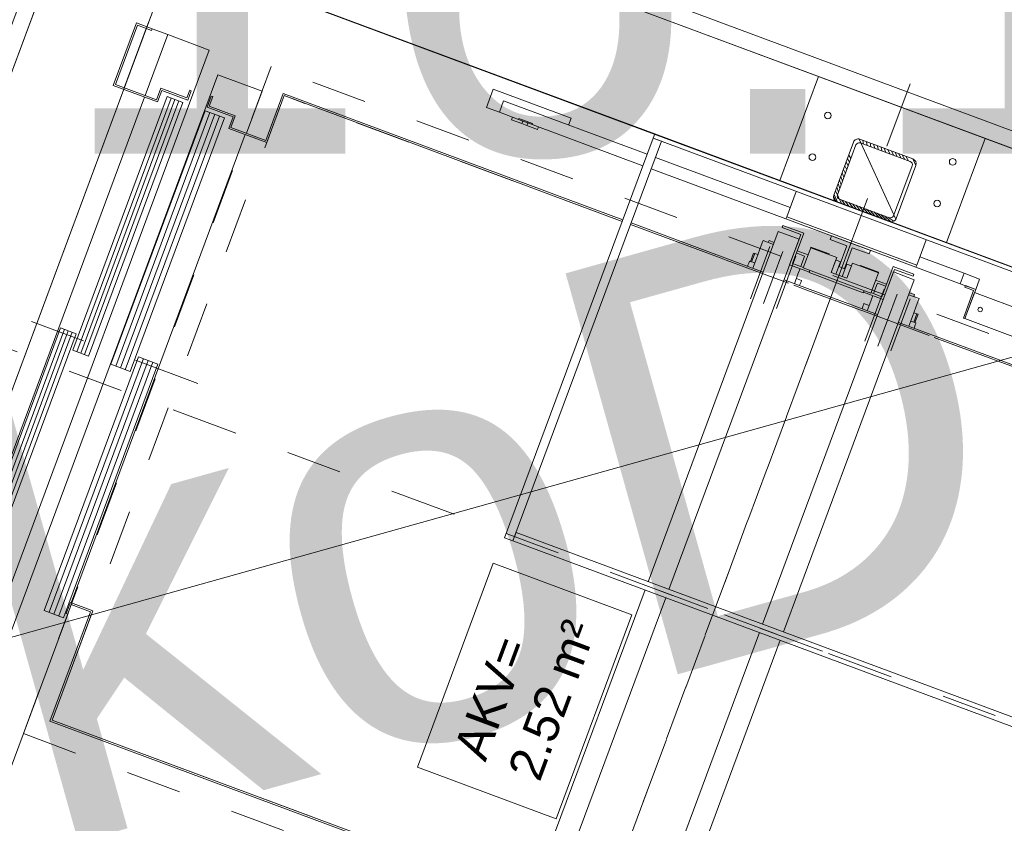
# Model space of a CAD drawing. Extents: x 5470850 to 5471103, y 5921888 to 5922012.
# Tile 29 of 44: x 5470996.42 to 5470998.19, y 5921946.23 to 5921947.67. Entities that reach past the tile are written whole.
import ezdxf
from ezdxf.enums import TextEntityAlignment as Align

# ---------------------------------------------------------------- set-up
doc = ezdxf.new("R2010")
doc.units = 0
doc.header["$PDSIZE"] = 0.75
for name, pattern in [('ACAD_ISO04W100', [30, 24, -3, 0, -3]), ('AM_ISO02W050', [7.5, 6, -1.5]), ('AM_ISO08W050', [18, 12, -1.5, 3, -1.5])]:
    doc.linetypes.add(name, pattern=pattern)
doc.layers.get('0').update_dxf_attribs({"linetype": 'CONTINUOUS', "lineweight": 13})
doc.layers.get('Defpoints').update_dxf_attribs({"linetype": 'CONTINUOUS'})
for name, color, linetype, lineweight in [('000_wymiarowanie ', 7, 'CONTINUOUS', 0), ('AM_0', 7, 'CONTINUOUS', 50), ('GULKPR', 36, 'CONTINUOUS', 18), ('GULKPR_O', 36, 'CONTINUOUS', 18), ('LDCar-AM_0', 7, 'CONTINUOUS', 50), ('LDCar-AM_7', 4, 'AM_ISO08W050', 25), ('LDCar-AM_8', 1, 'CONTINUOUS', 25), ('LDCarFrame-AM_0', 7, 'CONTINUOUS', 50), ('LDCarFrame-AM_3', 6, 'AM_ISO02W050', 25), ('LDElectricalComponents-AM_0', 7, 'CONTINUOUS', 50), ('LDForces-AM_0', 7, 'CONTINUOUS', 50), ('LDGear-AM_0', 7, 'CONTINUOUS', 50), ('LDGear-AM_7', 4, 'AM_ISO08W050', 25), ('LDGuides-AM_0', 7, 'CONTINUOUS', 50), ('LDRailBrackets-AM_0', 7, 'CONTINUOUS', 50), ('LDShaft-AM_0', 7, 'CONTINUOUS', 50), ('LDShaft-AM_7', 4, 'AM_ISO08W050', 25), ('wysokosci', 7, 'CONTINUOUS', 18)]:
    doc.layers.add(name, color=color, linetype=linetype, lineweight=lineweight)
doc.styles.add('GEO-INFO', font='arial.ttf')
doc.styles.add('LD', font='ARIALUNI.TTF')
doc.styles.add('narrow b. maly', font='ARIALN.TTF', dxfattribs={"width": 0.9})
doc.dimstyles.new('1-5', dxfattribs={"dimscale": 0, "dimtxt": 1.25, "dimasz": 0.5, "dimexe": 0.2, "dimexo": 5, "dimgap": 0.1, "dimtad": 1, "dimzin": 9, "dimdsep": 46, "dimtxsty": 'narrow b. maly', "dimblk": 'OBLIQUE', "dimcen": 0.5, "dimdle": 0.2, "dimadec": 0, "dimazin": 0, "dimtfac": 1, "dimtdec": 1, "dimtix": 1, "dimtmove": 2, "dimatfit": 3, "dimfxl": 0, "dimtolj": 1, "dimtzin": 0, "dimlwd": -1, "dimlwe": -1, "dimarcsym": 0})

# ---------------------------------------------------------------- blocks, each defined once
blk = doc.blocks.new('zw$F2F8')
at = {"lineweight": 0}
h = blk.add_hatch(dxfattribs=at)
h.set_pattern_fill('HYPECUTREGION', color=0, scale=0.4999999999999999, angle=269.9999999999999, style=0, pattern_type=2)
h.set_pattern_definition([(224.9999999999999, (334.603640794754, -324.0927804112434), (-0.3535533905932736, 0.3535533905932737), [])])
h.paths.add_polyline_path([(362.2250208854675, -113.192780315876), (362.2250211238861, -102.9927803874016, -0.414213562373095), (363.125020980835, -102.0927802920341), (373.3250210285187, -102.0927802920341, -0.414213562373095), (374.2250211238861, -102.9927802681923), (374.2250211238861, -113.192780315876, -0.414213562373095), (373.3250210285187, -114.0927802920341), (363.1250211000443, -114.0927802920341, -0.414213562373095)], flags=0)
h.paths.add_polyline_path([(362.825021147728, -103.2927803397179), (362.8250210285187, -112.8927803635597, 0.414213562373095), (363.4250210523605, -113.4927803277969), (373.0250209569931, -113.4927804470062, 0.414213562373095), (373.6250211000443, -112.8927803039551), (373.6250211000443, -103.2927803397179, 0.414213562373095), (373.0250210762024, -102.6927803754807), (363.4250209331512, -102.692780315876, 0.414213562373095)], flags=0)
at = {"color": 0, "linetype": 'Continuous', "lineweight": 0, "ltscale": 0.25}
for p, q in [((382.2250211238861, -92.0927803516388), (362.2250211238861, -92.09278053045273)), ((363.125020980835, -102.0927802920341), (373.3250210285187, -102.0927803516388)), ((373.0250211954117, -102.6927802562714), (363.4250211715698, -102.692780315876)), ((362.2250211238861, -102.9927802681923), (362.2250211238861, -113.1927802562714)), ((362.8250210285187, -103.2927802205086), (362.8250210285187, -112.8927803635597)), ((373.6250211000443, -112.8927803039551), (373.625020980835, -103.2927802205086)), ((374.2250208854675, -102.9927803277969), (374.2250207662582, -113.1927803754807)), ((363.4250210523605, -113.4927804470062), (373.0250211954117, -113.4927803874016)), ((373.3250210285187, -114.0927802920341), (363.1250211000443, -114.0927802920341)), ((382.2250211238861, -124.0927803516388), (362.2250210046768, -124.0927803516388))]:
    blk.add_line(p, q, dxfattribs=at)
at = {"color": 0, "linetype": 'ACAD_ISO04W100', "lineweight": 0, "ltscale": 0.25}
blk.add_line((374.2250211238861, -114.0927801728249), (374.2250211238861, -114.0927801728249), dxfattribs=at)
at = {"color": 0, "lineweight": 0}
for points in [[(105.2250211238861, 47.50014799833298), (385.2250211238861, 47.50014817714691), (385.2250211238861, -263.4998518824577), (105.2250211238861, -263.4998519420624)], [(108.2250211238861, 44.50014805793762), (382.2250211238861, 44.50014799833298), (382.2250211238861, -260.4998517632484), (108.2250210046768, -260.4998519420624)], [(172.2250210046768, 44.50014811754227), (382.2250211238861, 44.50014799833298), (382.2250211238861, -260.4998517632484), (172.2250208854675, -260.4998518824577)], [(192.2250210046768, -240.4998518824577), (362.2250208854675, -240.4998518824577), (362.2250211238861, 24.50014811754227), (192.2250208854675, 24.50014811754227)]]:
    blk.add_lwpolyline(points, close=True, dxfattribs=at)
for centre in [(368.2250211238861, -96.09278029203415), (376.2250213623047, -96.09278047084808), (368.2250212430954, -120.0927802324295), (376.2250211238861, -120.0927802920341)]:
    blk.add_circle(centre, 0.6, dxfattribs=at)
at = {"color": 0, "linetype": 'Continuous', "lineweight": 0, "ltscale": 0.25}
for centre, start, end in [((363.1250211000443, -102.9927803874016), 90.00000314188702, 180.0000031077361), ((373.325021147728, -102.9927803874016), 3.107736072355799e-06, 90.00000314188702), ((363.1250208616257, -113.1927804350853), 180.0000031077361, 270.000003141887), ((373.3250209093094, -113.1927804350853), 270.000003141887, 3.107736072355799e-06)]:
    blk.add_arc(centre, 0.8999999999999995, start, end, dxfattribs=at)
at = {"color": 0, "linetype": 'Continuous', "lineweight": 0, "ltscale": 0.25, "extrusion": (-1.766963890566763e-13, 3.789561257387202e-14, -1)}
blk.add_arc((-363.4250209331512, -103.2927802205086), 0.6, 359.9999968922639, 89.999996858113, dxfattribs=at)
at = {"color": 0, "linetype": 'Continuous', "lineweight": 0, "ltscale": 0.25, "extrusion": (1.51360405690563e-13, 6.278750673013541e-14, -1)}
blk.add_arc((-373.0250210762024, -103.2927803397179), 0.6, 89.999996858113, 179.9999968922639, dxfattribs=at)
at = {"color": 0, "linetype": 'Continuous', "lineweight": 0, "ltscale": 0.25, "extrusion": (-6.300955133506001e-14, -1.515824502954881e-13, -1)}
blk.add_arc((-363.4250210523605, -112.8927803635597), 0.6, 269.999996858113, 359.9999968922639, dxfattribs=at)
at = {"color": 0, "linetype": 'Continuous', "lineweight": 0, "ltscale": 0.25, "extrusion": (1.513604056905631e-13, -6.278750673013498e-14, -1)}
blk.add_arc((-373.0250210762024, -112.8927804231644), 0.6, 179.9999968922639, 269.999996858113, dxfattribs=at)
at = {"layer": 'AM_0', "color": 0, "lineweight": 0}
for p, q in [((359.625020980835, -37.89985179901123), (356.125020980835, -37.89985185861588)), ((356.125020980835, -37.89985185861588), (356.125020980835, -40.39985185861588)), ((359.625020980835, -52.89985185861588), (359.625020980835, -37.89985179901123)), ((358.3250209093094, -40.39985185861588), (356.125020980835, -40.39985185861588)), ((356.125020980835, -40.39985185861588), (356.125020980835, -44.07485181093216)), ((358.3250210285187, -67.99985188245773), (358.3250209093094, -40.39985185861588)), ((356.125020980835, -42.89985185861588), (355.625020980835, -42.89985185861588)), ((355.625020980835, -42.89985185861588), (355.625020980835, -44.89985185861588)), ((356.1250208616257, -44.89985185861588), (356.125020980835, -42.89985185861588)), ((356.3250210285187, -44.07485181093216), (356.125020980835, -44.07485181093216)), ((356.125020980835, -44.07485181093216), (356.125020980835, -46.7248517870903)), ((356.3250209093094, -46.7248517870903), (356.3250210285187, -44.07485181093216)), ((356.1250208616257, -44.89985185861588), (355.625020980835, -44.89985185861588)), ((355.625020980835, -44.89985185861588), (355.625020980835, -45.89985179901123)), ((355.625020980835, -45.89985179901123), (356.125020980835, -45.89985185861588)), ((355.625020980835, -45.89985179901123), (355.625020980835, -47.89985185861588)), ((356.125020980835, -45.89985185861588), (356.1250208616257, -44.89985185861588)), ((356.125020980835, -47.89985179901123), (356.125020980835, -45.89985185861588)), ((355.625020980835, -47.89985185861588), (356.125020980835, -47.89985179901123)), ((356.125020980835, -46.7248517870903), (356.125020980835, -67.99985182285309)), ((356.125020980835, -46.7248517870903), (356.3250209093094, -46.7248517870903)), ((358.3250209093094, -52.89985191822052), (359.625020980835, -52.89985185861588)), ((356.125020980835, -69.59985190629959), (356.125020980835, -95.49985176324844)), ((358.3250210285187, -95.49985182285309), (358.3250210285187, -69.59985184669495))]:
    blk.add_line(p, q, dxfattribs=at)
at = {"layer": 'LDCar-AM_0', "color": 0, "lineweight": 0}
for p, q in [((336.4250209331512, 26.50014811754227), (336.4250209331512, 18.00014817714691)), ((348.4250209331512, 26.50014811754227), (336.4250209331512, 26.50014811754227)), ((336.7250208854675, 18.30014818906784), (336.7250208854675, 26.20014810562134)), ((336.7250208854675, 26.20014810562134), (348.125020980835, 26.20014804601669)), ((348.125020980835, 26.20014804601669), (348.125020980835, 23.50014811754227)), ((348.4250209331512, 23.50014811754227), (348.4250209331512, 26.50014811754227)), ((348.125020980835, 23.50014811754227), (348.4250209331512, 23.50014811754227)), ((348.4250209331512, 20.50014811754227), (348.4250209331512, 23.50014811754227)), ((336.4250209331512, 20.50014811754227), (201.4250210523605, 20.50014817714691)), ((292.1700209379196, 20.20014810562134), (243.4300210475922, 20.20014816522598)), ((246.4250209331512, 20.50014811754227), (336.4250209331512, 20.50014811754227)), ((292.1700209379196, 17.20014816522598), (292.1700209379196, 20.20014810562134)), ((348.4250209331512, 20.50014811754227), (336.7250208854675, 20.50014811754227)), ((336.7250208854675, 20.50014811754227), (348.4250209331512, 20.50014811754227)), ((348.4250209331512, 12.50014811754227), (348.4250209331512, 20.50014811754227)), ((336.4250209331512, 18.00014817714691), (338.625020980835, 18.00014811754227)), ((338.9250209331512, 18.3001481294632), (336.7250208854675, 18.30014818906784)), ((338.625020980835, 18.00014811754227), (338.625020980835, 13.00014817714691)), ((338.9250209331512, 13.30014818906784), (338.9250209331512, 18.3001481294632)), ((243.4300209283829, 17.20014816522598), (292.1700209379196, 17.20014816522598)), ((337.9200209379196, 16.70014810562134), (289.1800208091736, 16.70014816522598)), ((289.1800208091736, 16.70014816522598), (289.1800210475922, 13.70014810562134)), ((337.9200209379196, 13.70014816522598), (337.9200209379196, 16.70014810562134)), ((201.4250209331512, 12.50014811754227), (348.4250209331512, 12.50014811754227)), ((289.1800210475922, 13.70014810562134), (337.9200209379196, 13.70014816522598)), ((338.625020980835, 13.00014817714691), (340.4250209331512, 13.00014817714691)), ((340.4250209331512, 13.30014818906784), (338.9250209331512, 13.30014818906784)), ((340.4250209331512, 13.00014817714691), (340.4250209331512, 13.30014818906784)), ((344.7750209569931, 9.500148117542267), (196.8250209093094, 9.500148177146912)), ((337.9200210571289, 9.400148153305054), (289.1800209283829, 9.400148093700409)), ((289.1800209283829, 9.400148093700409), (289.1800210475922, 5.700148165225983)), ((337.9200209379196, 5.700148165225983), (337.9200210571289, 9.400148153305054)), ((340.7750209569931, 9.30014818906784), (338.625020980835, 9.300148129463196)), ((338.625020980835, 9.300148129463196), (338.625020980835, 4.300148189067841)), ((338.9250209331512, 9.000148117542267), (340.7750209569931, 9.000148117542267)), ((338.9250209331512, 4.000148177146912), (338.9250209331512, 9.000148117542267)), ((340.7750209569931, 9.000148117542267), (340.7750209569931, 9.30014818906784)), ((344.7750208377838, 1.000148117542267), (344.7750209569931, 9.500148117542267)), ((289.1800210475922, 5.700148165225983), (337.9200209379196, 5.700148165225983)), ((292.1700209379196, 5.200148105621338), (243.4300210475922, 5.200148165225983)), ((243.4300210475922, 5.200148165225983), (243.4300210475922, 1.500148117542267)), ((292.1700209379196, 1.500148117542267), (292.1700209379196, 5.200148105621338)), ((338.625020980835, 4.300148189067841), (336.4250209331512, 4.300148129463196)), ((336.4250209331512, 4.300148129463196), (336.4250209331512, -2.999851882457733)), ((336.7250210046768, 4.000148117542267), (338.9250209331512, 4.000148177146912)), ((336.7250208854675, -2.699851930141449), (336.7250210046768, 4.000148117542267)), ((196.8250210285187, 1.000148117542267), (244.2750209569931, 1.000148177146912)), ((243.4300210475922, 1.500148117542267), (292.1700209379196, 1.500148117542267)), ((246.4250209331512, 1.300148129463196), (244.2750209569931, 1.300148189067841)), ((244.2750209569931, 1.300148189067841), (244.2750209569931, 1.000148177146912)), ((244.2750209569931, 1.000148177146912), (246.1250208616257, 1.000148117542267)), ((246.1250208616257, 1.000148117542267), (246.125020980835, -2.699851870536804)), ((246.4250210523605, -2.999851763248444), (246.4250209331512, 1.300148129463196)), ((336.4250209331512, 1.150148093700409), (246.4250209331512, 1.150148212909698)), ((336.7250208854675, 1.000148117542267), (344.7750208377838, 1.000148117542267)), ((225.1250208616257, -2.699851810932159), (225.125020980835, -94.99985188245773)), ((246.125020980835, -2.699851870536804), (225.1250208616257, -2.699851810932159)), ((225.4250209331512, -86.99985188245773), (225.4250209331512, -2.999851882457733)), ((225.4250209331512, -2.999851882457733), (246.4250210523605, -2.999851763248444)), ((336.4250209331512, -2.999851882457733), (345.4250209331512, -2.999851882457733)), ((345.7250210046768, -2.699851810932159), (336.7250208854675, -2.699851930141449)), ((345.4250209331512, -2.999851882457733), (345.4250209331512, -67.99985188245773)), ((345.7250210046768, -67.99985188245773), (345.7250210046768, -2.699851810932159)), ((345.4250210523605, -69.59985190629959), (345.4250209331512, -86.99985182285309)), ((345.7250208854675, -94.99985188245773), (345.7250208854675, -69.59985190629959)), ((345.7250210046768, -116.9998518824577), (345.7250210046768, -98.99985188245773)), ((345.7250208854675, -213.299851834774), (345.7250210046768, -120.9998518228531)), ((345.4250209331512, -128.9998518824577), (345.4250209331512, -212.9998518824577))]:
    blk.add_line(p, q, dxfattribs=at)
at = {"layer": 'LDCar-AM_7', "color": 0, "lineweight": 0}
blk.add_line((291.4250210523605, -6.499851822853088), (291.4250209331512, 31.00014811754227), dxfattribs=at)
at = {"layer": 'LDCar-AM_8', "color": 0, "lineweight": 0}
for p, q in [((292.1750209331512, 19.45014816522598), (243.4250209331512, 19.45014816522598)), ((292.1750209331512, 18.70014816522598), (243.4250209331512, 18.70014816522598)), ((292.1750209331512, 17.95014822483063), (243.4250209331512, 17.95014816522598)), ((337.9250209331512, 15.95014816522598), (289.1750209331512, 15.95014816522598)), ((337.9250209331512, 15.20014816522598), (289.1750209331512, 15.20014816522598)), ((337.9250209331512, 14.45014822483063), (289.1750209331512, 14.45014816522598)), ((337.9250209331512, 8.475148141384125), (289.1750209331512, 8.475148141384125)), ((337.9250210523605, 7.550148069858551), (289.1750209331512, 7.550148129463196)), ((337.9250209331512, 6.625148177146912), (289.1750209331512, 6.625148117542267)), ((292.1750209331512, 4.275148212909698), (243.4250209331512, 4.275148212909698)), ((292.1750210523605, 3.350148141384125), (243.4250209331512, 3.350148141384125)), ((292.1750209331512, 2.425148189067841), (243.4250209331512, 2.425148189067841))]:
    blk.add_line(p, q, dxfattribs=at)
at = {"layer": 'LDCarFrame-AM_0', "color": 0, "lineweight": 0}
for p, q in [((351.4250209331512, -93.99985188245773), (351.0250209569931, -93.99985188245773)), ((351.4250210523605, -94.99985182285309), (351.4250209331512, -93.99985188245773)), ((284.625020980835, -94.99985194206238), (218.1193609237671, -94.99985188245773)), ((353.5250209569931, -94.99985182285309), (286.2250208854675, -94.99985182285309)), ((353.5250209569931, -98.99985188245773), (353.5250209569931, -94.99985182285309)), ((354.8250210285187, -95.39985185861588), (354.4250210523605, -95.39985191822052)), ((354.4250210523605, -95.39985191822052), (354.4250209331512, -98.99985188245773)), ((354.8250210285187, -99.39985185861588), (354.8250210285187, -95.39985185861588)), ((218.1193609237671, -98.99985188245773), (284.625020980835, -98.99985182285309)), ((286.2250208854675, -98.99985188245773), (353.5250209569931, -98.99985188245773)), ((354.4250209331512, -98.99985188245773), (348.625020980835, -98.99985188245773)), ((348.625020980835, -98.99985188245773), (348.625020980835, -102.799851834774)), ((349.0250210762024, -99.39985185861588), (354.8250210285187, -99.39985185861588)), ((349.0250209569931, -101.4998518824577), (349.0250210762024, -99.39985185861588)), ((351.4250209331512, -101.4998518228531), (351.4250209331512, -99.39985185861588)), ((348.9250209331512, -102.799851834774), (348.5250208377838, -102.799851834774)), ((348.5250208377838, -102.799851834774), (348.5250209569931, -113.1998518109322)), ((348.9250209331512, -101.4998518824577), (348.9250210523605, -114.4998518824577)), ((352.8250210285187, -101.4998518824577), (348.9250209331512, -101.4998518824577)), ((352.8250210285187, -106.4998518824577), (352.8250210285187, -101.4998518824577)), ((352.9250210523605, -101.4998518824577), (352.8250210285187, -101.4998518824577)), ((352.9250209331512, -104.9998518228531), (352.9250210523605, -101.4998518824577)), ((352.8250209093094, -104.9998518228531), (352.9250209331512, -104.9998518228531)), ((349.9250209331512, -109.4998518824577), (349.9250209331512, -106.4998518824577)), ((349.9250209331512, -106.4998518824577), (352.8250210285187, -106.4998518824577)), ((352.3250210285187, -106.4998518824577), (349.9250209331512, -106.4998518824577)), ((349.9250209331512, -107.3998518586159), (352.3250210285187, -107.3998518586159)), ((351.4250209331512, -108.5998518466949), (351.4250210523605, -107.3998518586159)), ((352.3250210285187, -107.3998518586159), (352.3250210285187, -106.4998518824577)), ((352.3250210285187, -108.5998519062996), (349.9250209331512, -108.5998519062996)), ((352.8250210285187, -109.4998518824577), (349.9250209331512, -109.4998518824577)), ((349.9250209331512, -109.4998518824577), (352.3250209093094, -109.4998518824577)), ((352.3250209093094, -109.4998518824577), (352.3250210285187, -108.5998519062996)), ((352.8250209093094, -114.4998518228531), (352.8250210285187, -109.4998518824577)), ((352.9250210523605, -110.9998518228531), (352.8250210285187, -110.9998518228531)), ((352.9250209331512, -114.4998518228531), (352.9250210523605, -110.9998518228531)), ((348.5250209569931, -113.1998518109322), (348.9250209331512, -113.1998518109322)), ((348.625020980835, -113.1998518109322), (348.625020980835, -116.9998518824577)), ((348.9250210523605, -114.4998518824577), (352.8250209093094, -114.4998518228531)), ((349.0250209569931, -116.5998519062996), (349.0250209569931, -114.4998518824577)), ((351.4250210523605, -116.5998519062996), (351.4250209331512, -114.4998518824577)), ((352.8250209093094, -114.4998518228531), (352.9250209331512, -114.4998518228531)), ((284.625020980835, -116.9998518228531), (218.1193609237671, -116.9998518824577)), ((353.9250209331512, -116.9998518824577), (286.2250208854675, -116.9998518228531)), ((348.625020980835, -116.9998518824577), (354.4250210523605, -116.9998518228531)), ((354.8250209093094, -116.5998517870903), (349.0250209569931, -116.5998519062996)), ((353.9250209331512, -120.9998518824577), (353.9250209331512, -116.9998518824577)), ((354.4250210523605, -116.9998518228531), (354.4250209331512, -120.5998519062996)), ((354.8250210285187, -120.5998518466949), (354.8250209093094, -116.5998517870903)), ((354.4250209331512, -120.5998519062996), (354.8250210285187, -120.5998518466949)), ((356.1250208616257, -120.4998518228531), (356.125020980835, -128.9998518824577)), ((358.125020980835, -128.9998518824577), (358.125020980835, -120.4998518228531)), ((218.1193609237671, -120.9998517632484), (284.625020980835, -120.9998518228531)), ((286.2250210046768, -120.9998518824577), (353.9250209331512, -120.9998518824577)), ((351.0250209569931, -121.9998518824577), (351.4250209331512, -121.9998518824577)), ((351.4250209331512, -121.9998518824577), (351.4250209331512, -120.9998518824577)), ((356.125020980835, -128.9998518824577), (358.125020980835, -128.9998518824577)), ((358.125020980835, -128.9998518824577), (356.125020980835, -128.9998518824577)), ((356.125020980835, -128.9998518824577), (356.1250208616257, -131.9998518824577)), ((358.1250208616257, -131.9998518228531), (358.125020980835, -128.9998518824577)), ((356.125020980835, -129.9998518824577), (355.8250210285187, -129.9998517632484)), ((355.8250210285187, -129.9998517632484), (355.8250210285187, -131.6998518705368)), ((356.1250208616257, -131.9998518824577), (356.125020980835, -129.9998518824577)), ((355.8250210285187, -131.6998518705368), (350.5250209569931, -131.6998518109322)), ((350.5250209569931, -131.6998518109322), (350.5250209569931, -131.9998518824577)), ((350.5250209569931, -131.9998518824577), (356.1250208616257, -131.9998518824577)), ((355.5250208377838, -131.9998518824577), (350.5250209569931, -131.9998518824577)), ((350.5250209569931, -131.9998518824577), (350.5250209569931, -164.9998518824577)), ((355.5250210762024, -164.9998518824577), (355.5250208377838, -131.9998518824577)), ((356.1250208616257, -131.9998518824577), (358.1250208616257, -131.9998518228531))]:
    blk.add_line(p, q, dxfattribs=at)
at = {"layer": 'LDCarFrame-AM_3', "color": 0, "lineweight": 0}
for p, q in [((221.3250210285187, 1.000148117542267), (221.3250209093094, -216.9998518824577)), ((349.5250209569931, 1.000148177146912), (221.3250210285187, 1.000148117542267)), ((221.3250210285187, 1.000148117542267), (221.3250209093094, -216.9998518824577)), ((349.5250209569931, 1.000148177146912), (221.3250210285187, 1.000148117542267)), ((221.3250210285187, 1.000148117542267), (221.3250209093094, -216.9998518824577)), ((349.5250209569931, 1.000148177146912), (221.3250210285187, 1.000148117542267)), ((221.3250210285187, 1.000148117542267), (221.3250209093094, -216.9998518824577)), ((349.5250209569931, 1.000148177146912), (221.3250210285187, 1.000148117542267)), ((349.5250209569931, -216.9998518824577), (349.5250209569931, 1.000148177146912)), ((349.5250209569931, -216.9998518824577), (349.5250209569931, 1.000148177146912)), ((349.5250209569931, -216.9998518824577), (349.5250209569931, 1.000148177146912)), ((349.5250209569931, -216.9998518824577), (349.5250209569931, 1.000148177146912)), ((225.4250209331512, -2.999851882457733), (225.4250209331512, -86.99985188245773)), ((345.4250209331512, -2.999851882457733), (225.4250209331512, -2.999851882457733)), ((345.4250209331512, -86.99985182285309), (345.4250209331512, -2.999851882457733)), ((345.4250209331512, -212.9998518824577), (345.4250209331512, -128.9998518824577))]:
    blk.add_line(p, q, dxfattribs=at)
at = {"layer": 'LDElectricalComponents-AM_0', "color": 0, "lineweight": 0}
for p, q in [((361.4250209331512, -67.99985188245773), (284.6250208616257, -67.99985188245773)), ((284.6250208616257, -67.99985188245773), (284.625020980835, -69.5998517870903)), ((361.4250209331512, -69.5998517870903), (361.4250209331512, -67.99985188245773)), ((362.2250210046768, -67.99985182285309), (361.4250209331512, -67.99985188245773)), ((361.4250209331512, -67.99985188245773), (361.4250209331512, -147.9998518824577)), ((362.2250210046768, -147.9998518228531), (362.2250210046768, -67.99985182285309)), ((284.625020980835, -69.5998517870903), (361.4250209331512, -69.5998517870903)), ((286.2250210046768, -69.5998517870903), (284.625020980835, -69.5998517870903)), ((284.625020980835, -69.5998517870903), (284.625020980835, -240.4998518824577)), ((286.2250210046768, -240.4998518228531), (286.2250210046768, -69.5998517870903))]:
    blk.add_line(p, q, dxfattribs=at)
at = {"layer": 'LDForces-AM_0', "color": 0, "lineweight": 0}
for p, q in [((352.6554690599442, -133.8467784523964), (352.625020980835, -133.9998518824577)), ((352.625020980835, -133.9998518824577), (352.6554691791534, -134.1529252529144)), ((352.7421782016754, -133.71700912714), (352.6554690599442, -133.8467784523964)), ((352.6554691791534, -134.1529252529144), (352.7421782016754, -134.2826945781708)), ((352.8719475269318, -133.6303000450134), (352.7421782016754, -133.71700912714)), ((352.7421782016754, -134.2826945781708), (352.8719475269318, -134.3694036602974)), ((353.0250209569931, -133.5998519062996), (352.8719475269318, -133.6303000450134)), ((352.8719475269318, -134.3694036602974), (353.0250209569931, -134.3998518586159)), ((353.1780943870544, -133.6302999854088), (353.0250209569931, -133.5998519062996)), ((353.0250209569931, -134.3998518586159), (353.1780943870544, -134.3694036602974)), ((353.3078635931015, -133.71700912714), (353.1780943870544, -133.6302999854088)), ((353.1780943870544, -134.3694036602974), (353.3078637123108, -134.2826945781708)), ((353.3945728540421, -133.8467784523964), (353.3078635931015, -133.71700912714)), ((353.3078637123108, -134.2826945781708), (353.3945728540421, -134.1529252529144)), ((353.4250209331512, -133.9998518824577), (353.3945728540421, -133.8467784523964)), ((353.3945728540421, -134.1529252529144), (353.4250209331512, -133.9998518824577))]:
    blk.add_line(p, q, dxfattribs=at)
at = {"layer": 'LDGear-AM_0', "color": 0, "lineweight": 0}
for p, q in [((345.922509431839, -91.99985188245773), (345.7250208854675, -91.99985188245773)), ((346.3442597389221, -91.99985188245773), (345.922509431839, -91.99985188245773)), ((346.6260644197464, -91.99985188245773), (346.3442597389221, -91.99985188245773)), ((346.7250208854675, -91.99985188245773), (346.6260644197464, -91.99985188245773)), ((346.7250208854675, -92.99985188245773), (346.7250208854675, -91.99985188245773)), ((348.3250209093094, -92.19985193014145), (346.7250210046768, -92.19985181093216)), ((348.3250209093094, -92.39985185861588), (348.3250209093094, -92.19985193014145)), ((347.5680482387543, -92.99985182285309), (345.7250208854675, -92.99985182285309)), ((346.7250210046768, -92.39985185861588), (348.3250209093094, -92.39985185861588)), ((348.3250209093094, -92.39985185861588), (346.7250210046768, -92.39985185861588)), ((349.3848189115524, -92.99985188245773), (347.5680482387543, -92.99985182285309)), ((348.3250209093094, -92.99985188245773), (348.3250209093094, -92.39985185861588)), ((350.5987462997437, -92.99985188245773), (349.3848189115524, -92.99985188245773)), ((351.0250209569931, -92.99985188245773), (350.5987462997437, -92.99985188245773)), ((351.0250210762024, -94.99985188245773), (351.0250209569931, -92.99985188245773)), ((345.7250208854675, -100.9998518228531), (347.5680482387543, -100.9998518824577)), ((346.7250208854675, -101.9998518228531), (346.7250208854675, -100.9998518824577)), ((347.5680482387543, -100.9998518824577), (348.625020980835, -100.9998518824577)), ((349.0250209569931, -100.9998518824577), (349.3848189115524, -100.9998518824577)), ((349.3848189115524, -100.9998518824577), (350.5987462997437, -100.9998518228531)), ((350.5987462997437, -100.9998518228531), (351.0250209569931, -100.9998518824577)), ((351.0250209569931, -100.9998518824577), (351.0250209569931, -99.39985185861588)), ((345.7250208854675, -101.9998518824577), (345.922509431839, -101.9998518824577)), ((345.922509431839, -101.9998518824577), (346.3442597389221, -101.9998518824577)), ((346.3442597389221, -101.9998518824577), (346.6260644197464, -101.9998517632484)), ((346.6260644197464, -101.9998517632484), (346.7250208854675, -101.9998518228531)), ((345.922509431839, -113.9998518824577), (345.7250208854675, -113.9998518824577)), ((347.5680482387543, -114.9998518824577), (345.7250208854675, -114.9998518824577)), ((346.3442597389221, -113.9998518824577), (345.922509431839, -113.9998518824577)), ((346.6260644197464, -113.9998518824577), (346.3442597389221, -113.9998518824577)), ((346.7250211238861, -113.9998518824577), (346.6260644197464, -113.9998518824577)), ((346.7250208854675, -114.9998518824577), (346.7250211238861, -113.9998518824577)), ((348.625020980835, -114.9998518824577), (347.5680482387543, -114.9998518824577)), ((349.3848189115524, -114.9998518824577), (349.0250209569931, -114.9998518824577)), ((350.5987462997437, -114.9998518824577), (349.3848189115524, -114.9998518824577)), ((351.0250209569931, -114.9998518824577), (350.5987462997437, -114.9998518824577)), ((351.0250210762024, -116.5998519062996), (351.0250209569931, -114.9998518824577)), ((351.0250209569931, -122.9998517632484), (351.0250209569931, -120.9998517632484)), ((345.7250208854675, -122.9998518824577), (347.5680482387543, -122.9998518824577)), ((345.7250208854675, -123.9998518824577), (345.922509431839, -123.9998518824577)), ((345.922509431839, -123.9998518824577), (346.3442597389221, -123.9998518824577)), ((346.3442597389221, -123.9998518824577), (346.6260644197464, -123.9998518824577)), ((346.6260644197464, -123.9998518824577), (346.7250211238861, -123.9998518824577)), ((346.7250211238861, -123.9998518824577), (346.7250208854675, -122.9998518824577)), ((346.7250208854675, -123.5998518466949), (348.3250209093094, -123.5998518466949)), ((348.3250209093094, -123.5998518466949), (346.7250208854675, -123.5998518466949)), ((346.7250208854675, -123.799851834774), (348.3250209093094, -123.7998518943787)), ((347.5680482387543, -122.9998518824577), (349.3848189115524, -122.9998517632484)), ((348.3250209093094, -123.5998518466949), (348.3250209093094, -122.9998518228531)), ((348.3250209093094, -123.7998518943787), (348.3250209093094, -123.5998518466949)), ((349.3848189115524, -122.9998517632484), (350.5987462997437, -122.9998518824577)), ((350.5987462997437, -122.9998518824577), (351.0250209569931, -122.9998517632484))]:
    blk.add_line(p, q, dxfattribs=at)
at = {"layer": 'LDGear-AM_7', "color": 0, "lineweight": 0}
for p, q in [((285.4250210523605, -128.799851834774), (285.4250209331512, -87.19985181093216)), ((345.4250209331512, -86.99985182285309), (345.4250209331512, -87.99985188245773)), ((345.4250209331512, -87.99985188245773), (345.4250209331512, -100.9998518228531)), ((340.4250209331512, -94.49985182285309), (350.4250209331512, -94.49985188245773)), ((340.4250209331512, -96.99985188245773), (350.4250209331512, -96.99985188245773)), ((340.4250209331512, -99.49985188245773), (350.4250209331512, -99.49985188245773)), ((345.4250209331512, -100.9998518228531), (345.4250209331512, -102.9998518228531)), ((345.4250209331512, -102.9998518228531), (345.4250210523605, -112.9998518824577)), ((334.8250210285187, -107.9998518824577), (236.0250210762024, -107.9998518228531)), ((356.0250209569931, -107.9998518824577), (334.8250210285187, -107.9998518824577)), ((345.4250210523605, -112.9998518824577), (345.4250209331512, -114.9998518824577)), ((345.4250209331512, -114.9998518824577), (345.4250209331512, -127.9998518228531)), ((340.4250209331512, -116.4998518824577), (350.4250209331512, -116.4998518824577)), ((340.4250209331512, -118.9998518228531), (350.4250209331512, -118.9998518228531)), ((340.4250209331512, -121.4998517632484), (350.4250209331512, -121.4998517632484)), ((345.4250209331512, -127.9998518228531), (345.4250209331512, -128.9998518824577))]:
    blk.add_line(p, q, dxfattribs=at)
at = {"layer": 'LDGuides-AM_0', "color": 0, "lineweight": 0}
for p, q in [((356.125020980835, -104.2498518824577), (355.4250209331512, -104.2498518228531)), ((355.4250209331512, -104.2498518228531), (355.4250209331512, -107.4998518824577)), ((356.1250208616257, -111.7498518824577), (356.125020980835, -104.2498518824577)), ((355.4250209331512, -107.4998518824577), (351.4250210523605, -107.4998518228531)), ((351.4250209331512, -108.4998518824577), (355.4250209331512, -108.4998518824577)), ((355.4250209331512, -108.4998518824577), (355.4250209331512, -111.7498518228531)), ((355.4250209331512, -111.7498518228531), (356.1250208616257, -111.7498518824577))]:
    blk.add_line(p, q, dxfattribs=at)
at = {"layer": 'LDRailBrackets-AM_0', "color": 0, "lineweight": 0}
for p, q in [((356.5250209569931, -95.49985188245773), (356.125020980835, -95.49985176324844)), ((356.125020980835, -95.49985176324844), (356.1250208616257, -120.4998518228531)), ((361.4250209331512, -95.49985188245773), (356.5250209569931, -95.49985188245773)), ((356.5250209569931, -95.49985188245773), (356.5250209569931, -120.4998518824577)), ((356.5250209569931, -120.4998518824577), (356.5250209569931, -95.49985188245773)), ((356.1250208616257, -120.4998518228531), (356.5250209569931, -120.4998518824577)), ((356.5250209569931, -120.4998518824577), (361.4250210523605, -120.4998518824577))]:
    blk.add_line(p, q, dxfattribs=at)
at = {"layer": 'LDShaft-AM_0', "color": 0, "lineweight": 0}
for p, q in [((350.4250209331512, 44.50014817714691), (232.4250209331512, 44.50014811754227)), ((382.2250210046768, -260.4998518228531), (382.2250208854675, 44.50014811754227)), ((246.4250209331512, 24.50014811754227), (336.4250210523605, 24.50014823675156)), ((336.7250210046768, 24.50014811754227), (348.125020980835, 24.50014817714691)), ((348.4250209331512, 24.50014817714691), (350.4250209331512, 24.50014811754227)), ((362.2250210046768, -67.99985182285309), (362.2250210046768, 24.50014811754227)), ((362.2250210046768, 24.50014811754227), (362.2250208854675, -240.4998518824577)), ((240.4250209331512, -67.66651850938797), (240.425020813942, -94.3331851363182)), ((279.6126352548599, -67.66651850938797), (240.4250209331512, -67.66651850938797)), ((279.6126352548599, -94.33318519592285), (279.6126352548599, -67.66651850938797)), ((240.425020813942, -94.3331851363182), (279.6126352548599, -94.33318519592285))]:
    blk.add_line(p, q, dxfattribs=at)
at = {"layer": 'LDShaft-AM_7', "color": 0, "lineweight": 0}
for p, q in [((285.4250209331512, -267.9998518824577), (285.4250209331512, 52.00014817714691)), ((164.7250208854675, -107.9998518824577), (389.7250208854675, -107.9998518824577))]:
    blk.add_line(p, q, dxfattribs=at)
at = {"layer": 'LDShaft-AM_0', "color": 0, "lineweight": 0, "insert": (245.4250210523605, -80.99985182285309), "char_height": 6.249999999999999, "attachment_point": 4, "style": 'LD'}
blk.add_mtext('\\fArial Unicode MS|b0|i0;\\l\\C256;AKV=\\P2.52 m²', dxfattribs=at)
blk = doc.blocks.new('_Oblique')
at = {"color": 0, "linetype": 'ByBlock', "lineweight": -2}
blk.add_line((-0.5, -0.5), (0.5, 0.5), dxfattribs=at)
blk = doc.blocks.new('*D30')
at = {"layer": '000_wymiarowanie ', "color": 0}
for p, q in [((5470995.487706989, 5921948.695137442), (5470994.383024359, 5921945.690580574)), ((5470995.41869022, 5921948.507423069), (5470995.230975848, 5921948.576439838)), ((5470994.452041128, 5921945.878294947), (5470994.264326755, 5921945.947311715))]:
    blk.add_line(p, q, dxfattribs=at)
at = {"layer": 'Defpoints', "color": 0}
for p in [(5470996.561847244, 5921948.087119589), (5470994.452041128, 5921945.878294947), (5470995.902232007, 5921945.345104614)]:
    blk.add_point(p, dxfattribs=at)
at = {"layer": '000_wymiarowanie ', "color": 0, "xscale": 0.5, "yscale": 0.5, "zscale": 0.5}
for p, rotation in [((5470995.41869022, 5921948.507423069), 69.81308599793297), ((5470994.452041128, 5921945.878294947), 249.8130859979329)]:
    blk.add_blockref('_Oblique', p, dxfattribs=dict(at, rotation=rotation))
at = {"layer": '000_wymiarowanie ', "color": 0, "insert": (5470993.51745923, 5921944.976971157), "char_height": 1.25, "attachment_point": 5, "rotation": 69.81308599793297, "style": 'narrow b. maly'}
blk.add_mtext('\\A1;2.8', dxfattribs=at)

msp = doc.modelspace()

# ---------------------------------------------------------------- linework, layer by layer
at = {"layer": 'GULKPR', "color": 36, "linetype": 'Continuous', "lineweight": 18, "elevation": 10.14}
msp.add_lwpolyline([(5470994.83933857, 5921946.26715218), (5470995.70088003, 5921946.36563857), (5470999.841732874, 5921947.524131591)], dxfattribs=at)

# ---------------------------------------------------------------- block references
at = {"xscale": 0.01, "yscale": 0.01, "zscale": 0.01, "rotation": 69.60599730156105}
msp.add_blockref('zw$F2F8', (5470995.664666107, 5921944.310808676), dxfattribs=at)

# ---------------------------------------------------------------- texts
at = {"layer": 'GULKPR_O', "color": 36, "linetype": 'Continuous', "lineweight": 0, "style": 'GEO-INFO'}
msp.add_text('koD', height=0.75, rotation=15.6301106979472, dxfattribs=at).set_placement((5470997.249645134, 5921946.800658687, 10.8), align=Align.MIDDLE)
at = {"layer": 'wysokosci', "color": 7, "style": 'GEO-INFO'}
msp.add_text('16.15', height=0.75, dxfattribs=at).set_placement((5470996.475194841, 5921948.1837886), align=Align.TOP_LEFT)

# ---------------------------------------------------------------- dimensions: what is measured, and where the dimension line sits
at = {"layer": '000_wymiarowanie ', "color": 5}
dim = msp.add_linear_dim(base=(5470994.452041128, 5921945.878294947), p1=(5470996.561847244, 5921948.087119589), p2=(5470995.902232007, 5921945.345104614), angle=69.81308599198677, dimstyle='1-5', override={"dimscale": 1, "dimblk": 'Oblique'}, dxfattribs=at)
dim.commit()
dim.dimension.update_dxf_attribs({"geometry": '*D30', "text_midpoint": (5470993.51745923, 5921944.976971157), "dimtype": 160})

doc.saveas('drawing.dxf')
